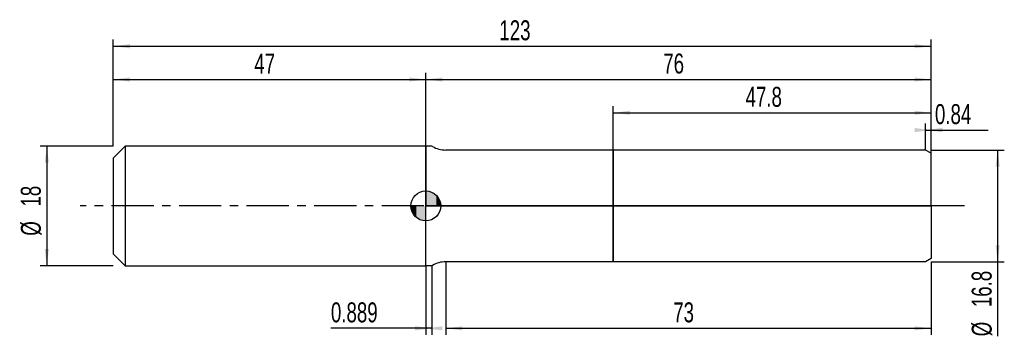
# Model space of a CAD drawing. Extents: x -14 to 134, y -20 to 28.
import ezdxf
from ezdxf.enums import TextEntityAlignment as Align

# ---------------------------------------------------------------- set-up
doc = ezdxf.new("R2010")
doc.units = 0
doc.linetypes.add('CENTER', pattern=[10.16, 6.35, -1.27, 1.27, -1.27])
doc.layers.get('0').update_dxf_attribs({"linetype": 'CONTINUOUS'})
for name, color, linetype in [('1', 4, 'CONTINUOUS'), ('2', 7, 'CONTINUOUS'), ('4', 2, 'CENTER'), ('CUT', 1, 'CONTINUOUS'), ('NOCUT', 7, 'CONTINUOUS'), ('SK1', 4, 'CONTINUOUS'), ('SK2', 7, 'CONTINUOUS'), ('SK4', 2, 'CENTER')]:
    doc.layers.add(name, color=color, linetype=linetype)
doc.dimstyles.new('SLDDIMSTYLE0', dxfattribs={"dimtxt": 3, "dimasz": 2.5, "dimexe": 0, "dimexo": 0.0625, "dimgap": 0.75, "dimtad": 1, "dimrnd": 1e-09, "dimzin": 12, "dimsah": 1, "dimcen": 0.09, "dimazin": 3, "dimtfac": 1, "dimtofl": 0, "dimtmove": 0, "dimatfit": 3})
doc.dimstyles.new('SLDDIMSTYLE1', dxfattribs={"dimtxt": 3, "dimasz": 2.5, "dimexe": 0, "dimexo": 0.0625, "dimgap": 0.75, "dimtad": 1, "dimrnd": 1e-09, "dimsah": 1, "dimcen": 0.09, "dimazin": 3, "dimtfac": 1, "dimtofl": 0, "dimtmove": 0, "dimatfit": 3})

# ---------------------------------------------------------------- blocks, each defined once
blk = doc.blocks.new('_D')
at = {"layer": '2'}
for p, q in [((50, -8.4), (50, -19.4)), ((123, -8.4), (123, -19.4)), ((50, -18.4), (123, -18.4))]:
    blk.add_line(p, q, dxfattribs=at)
for points in [[(50, -18.4), (52.5, -18.71), (52.5, -18.09)], [(123, -18.4), (120.5, -18.09), (120.5, -18.71)]]:
    blk.add_solid(points, dxfattribs=at)
at = {"layer": '2', "width": 0.7}
blk.add_text('73', height=3, dxfattribs=at).set_placement((84.21, -18.4), align=Align.BOTTOM_LEFT)
blk = doc.blocks.new('_D_1')
at = {"layer": '2'}
for p, q in [((123, 8.4), (134, 8.4)), ((133, 8.4), (133, -8.4)), ((123, -8.4), (134, -8.4)), ((133, -8.4), (133, -19.6))]:
    blk.add_line(p, q, dxfattribs=at)
for points in [[(133, 8.4), (132.69, 5.9), (133.31, 5.9)], [(133, -8.4), (133.31, -5.9), (132.69, -5.9)]]:
    blk.add_solid(points, dxfattribs=at)
at = {"layer": '2', "width": 0.7}
for s, p in [('16.8', (132.99, -15.22)), ('%%c', (133, -19.6))]:
    blk.add_text(s, height=3, rotation=90, dxfattribs=at).set_placement(p, align=Align.BOTTOM_LEFT)
blk = doc.blocks.new('_D_2')
at = {"layer": '2'}
for p, q in [((47, -9), (47, -19.4)), ((47.89, -9), (47.89, -19.4)), ((47, -18.4), (32.73, -18.4)), ((47.89, -18.4), (47, -18.4))]:
    blk.add_line(p, q, dxfattribs=at)
for points in [[(47.89, -18.4), (45.39, -18.09), (45.39, -18.71)], [(47, -18.4), (49.5, -18.71), (49.5, -18.09)]]:
    blk.add_solid(points, dxfattribs=at)
at = {"layer": '2', "width": 0.7}
blk.add_text('0.889', height=3, dxfattribs=at).set_placement((32.73, -18.4), align=Align.BOTTOM_LEFT)
blk = doc.blocks.new('_D_3')
at = {"layer": '2'}
for p, q in [((75.2, 8.4), (75.2, 15)), ((123, 8.4), (123, 15)), ((75.2, 14), (123, 14))]:
    blk.add_line(p, q, dxfattribs=at)
for points in [[(75.2, 14), (77.7, 13.69), (77.7, 14.31)], [(123, 14), (120.5, 14.31), (120.5, 13.69)]]:
    blk.add_solid(points, dxfattribs=at)
at = {"layer": '2', "width": 0.7}
blk.add_text('47.8', height=3, dxfattribs=at).set_placement((95.09, 14), align=Align.BOTTOM_LEFT)
blk = doc.blocks.new('_D_4')
at = {"layer": '2'}
for p, q in [((122.16, 8.4), (122.16, 12.4)), ((123, 8.4), (123, 12.4)), ((122.16, 11.4), (123, 11.4)), ((123, 11.4), (131.59, 11.4))]:
    blk.add_line(p, q, dxfattribs=at)
for points in [[(123, 11.4), (120.5, 11.71), (120.5, 11.09)], [(122.16, 11.4), (124.66, 11.09), (124.66, 11.71)]]:
    blk.add_solid(points, dxfattribs=at)
at = {"layer": '2', "width": 0.7}
blk.add_text('0.84', height=3, dxfattribs=at).set_placement((123.57, 11.4), align=Align.BOTTOM_LEFT)
blk = doc.blocks.new('_D_5')
at = {"layer": 'SK2'}
for p, q in [((0, 9), (0, 25)), ((0, 24), (123, 24)), ((123, 9), (123, 25))]:
    blk.add_line(p, q, dxfattribs=at)
for points in [[(0, 24), (2.5, 23.69), (2.5, 24.31)], [(123, 24), (120.5, 24.31), (120.5, 23.69)]]:
    blk.add_solid(points, dxfattribs=at)
at = {"layer": 'SK2', "width": 0.7}
blk.add_text('123', height=3, dxfattribs=at).set_placement((58.06, 24), align=Align.BOTTOM_LEFT)
blk = doc.blocks.new('_D_6')
at = {"layer": 'SK2'}
for p, q in [((0, 9), (0, 20)), ((47, 9), (47, 20)), ((0, 19), (47, 19))]:
    blk.add_line(p, q, dxfattribs=at)
for points in [[(0, 19), (2.5, 18.69), (2.5, 19.31)], [(47, 19), (44.5, 19.31), (44.5, 18.69)]]:
    blk.add_solid(points, dxfattribs=at)
at = {"layer": 'SK2', "width": 0.7}
blk.add_text('47', height=3, rotation=360, dxfattribs=at).set_placement((21.21, 19), align=Align.BOTTOM_LEFT)
blk = doc.blocks.new('_D_7')
at = {"layer": 'SK2'}
for p, q in [((47, 0), (47, 20)), ((123, 0), (123, 20)), ((47, 19), (123, 19))]:
    blk.add_line(p, q, dxfattribs=at)
for points in [[(47, 19), (49.5, 18.69), (49.5, 19.31)], [(123, 19), (120.5, 19.31), (120.5, 18.69)]]:
    blk.add_solid(points, dxfattribs=at)
at = {"layer": 'SK2', "width": 0.7}
blk.add_text('76', height=3, dxfattribs=at).set_placement((82.71, 19), align=Align.BOTTOM_LEFT)
blk = doc.blocks.new('_D_8')
at = {"layer": 'SK2'}
for p, q in [((0, 9), (-11, 9)), ((-10, 9), (-10, -9)), ((0, -9), (-11, -9))]:
    blk.add_line(p, q, dxfattribs=at)
for points in [[(-10, 9), (-10.31, 6.5), (-9.69, 6.5)], [(-10, -9), (-9.69, -6.5), (-10.31, -6.5)]]:
    blk.add_solid(points, dxfattribs=at)
at = {"layer": 'SK2', "width": 0.7}
for s, p in [('18', (-10.01, -0.1)), ('%%c', (-10, -4.48))]:
    blk.add_text(s, height=3, rotation=90, dxfattribs=at).set_placement(p, align=Align.BOTTOM_LEFT)
blk = doc.blocks.new('*U11')
at = {"color": 0, "linetype": 'CONTINUOUS'}
for points in [[(0, 0), (0, 2.25), (0.44, 0)], [(0.44, 0), (0, 2.25), (0.44, 2.21)], [(0.44, 0), (0.44, 2.21), (0.86, 0)], [(0.86, 0), (0.44, 2.21), (0.86, 2.08)], [(0.86, 0), (0.86, 2.08), (1.25, 0)], [(1.25, 0), (0.86, 2.08), (1.25, 1.87)], [(1.25, 0), (1.25, 1.87), (1.59, 0)], [(1.59, 0), (1.25, 1.87), (1.59, 1.59)], [(1.59, 0), (1.59, 1.59), (1.87, 0)], [(1.87, 0), (1.59, 1.59), (1.87, 1.25)], [(1.87, 0), (1.87, 1.25), (2.08, 0)], [(2.08, 0), (1.87, 1.25), (2.08, 0.86)], [(2.08, 0), (2.08, 0.86), (2.21, 0)], [(2.21, 0), (2.08, 0.86), (2.21, 0.44)], [(2.21, 0), (2.21, 0.44), (2.25, 0)]]:
    blk.add_solid(points, dxfattribs=at)
blk = doc.blocks.new('*U12')
at = {"color": 0, "linetype": 'CONTINUOUS'}
for points in [[(-2.22, -0.39), (-2.25, 0), (-2.22, 0)], [(-2.22, -0.39), (-2.22, 0), (-2.11, -0.77)], [(-2.11, -0.77), (-2.22, 0), (-2.11, 0)], [(-2.11, -0.77), (-2.11, 0), (-1.95, -1.12)], [(-1.95, -1.12), (-2.11, 0), (-1.95, 0)], [(-1.95, -1.12), (-1.95, 0), (-1.72, -1.45)], [(-1.72, -1.45), (-1.95, 0), (-1.72, 0)], [(-1.72, -1.45), (-1.72, 0), (-1.45, -1.72)], [(-1.45, -1.72), (-1.72, 0), (-1.45, 0)], [(-1.45, -1.72), (-1.45, 0), (-1.12, -1.95)], [(-1.12, -1.95), (-1.45, 0), (-1.12, 0)], [(-1.12, -1.95), (-1.12, 0), (-0.77, -2.11)], [(-0.77, -2.11), (-1.12, 0), (-0.77, 0)], [(-0.77, -2.11), (-0.77, 0), (-0.39, -2.22)], [(-0.39, -2.22), (-0.77, 0), (-0.39, 0)], [(-0.39, -2.22), (-0.39, 0), (0, -2.25)], [(0, -2.25), (-0.39, 0), (0, 0)]]:
    blk.add_solid(points, dxfattribs=at)
blk = doc.blocks.new('SW_DOWELSYMBOL_0')
at = {"layer": 'SK1', "color": 0}
blk.add_circle((0, 0), 2.25, dxfattribs=at)
at = {"color": 0, "linetype": 'CONTINUOUS'}
for name in ['*U11', '*U12']:
    blk.add_blockref(name, (0, 0), dxfattribs=at)

msp = doc.modelspace()

# ---------------------------------------------------------------- linework, layer by layer
at = {"layer": '1'}
for p, q in [((47.889, 9), (47, 9)), ((47, 9), (47, 0)), ((48, 8.936), (47.889, 9)), ((75.2, 8.4), (50, 8.4)), ((122.16, 8.4), (75.2, 8.4)), ((75.2, 8.4), (75.2, 0)), ((75.2, 0), (75.2, 8.4)), ((123, 7.915), (122.16, 8.4)), ((123, 0), (123, 7.915)), ((47, -9), (47, 0)), ((75.2, -8.4), (75.2, 0)), ((75.2, 0), (75.2, -8.4)), ((123, 0), (123, -7.915)), ((75.2, -8.4), (50, -8.4)), ((122.16, -8.4), (75.2, -8.4)), ((123, -7.915), (122.16, -8.4)), ((47.889, -9), (47, -9)), ((48, -8.936), (47.889, -9))]:
    msp.add_line(p, q, dxfattribs=at)
for centre, start, end in [((50, 12.4), 240, 270), ((50, -12.4), 90, 120)]:
    msp.add_arc(centre, 4, start, end, dxfattribs=at)
at = {"layer": '4'}
msp.add_line((123, 0), (47, 0), dxfattribs=at)
at = {"layer": 'CUT'}
for p, q in [((122.16, 8.4), (75.2, 8.4)), ((75.2, 8.4), (75.2, 0)), ((123, 7.915), (122.16, 8.4)), ((123, 0), (123, 7.915)), ((75.2, 0), (123, 0))]:
    msp.add_line(p, q, dxfattribs=at)
at = {"layer": 'NOCUT'}
for p, q in [((47.889, 9), (47, 9)), ((47, 9), (47, 0)), ((48, 8.936), (47.889, 9)), ((75.2, 8.4), (50, 8.4)), ((75.2, 0), (75.2, 8.4)), ((47, 0), (75.2, 0))]:
    msp.add_line(p, q, dxfattribs=at)
msp.add_arc((50, 12.4), 4, 240, 270, dxfattribs=at)
at = {"layer": 'SK1'}
for p, q in [((1.8, 9), (0, 7.2)), ((47, 9), (1.8, 9)), ((1.8, 9), (1.8, -9)), ((0, 7.2), (0, 0)), ((0, 0), (0, -7.2)), ((0, -7.2), (1.8, -9)), ((1.8, -9), (47, -9))]:
    msp.add_line(p, q, dxfattribs=at)
msp.add_circle((47, 0), 2.25, dxfattribs=at)
at = {"layer": 'SK4'}
msp.add_line((128, 0), (-5, 0), dxfattribs=at)

# ---------------------------------------------------------------- block references
at = {"layer": 'SK1'}
msp.add_blockref('SW_DOWELSYMBOL_0', (47, 0), dxfattribs=at)

# ---------------------------------------------------------------- texts
at = {"layer": 'SK2', "width": 0.7}
msp.add_text('AP1', height=0.05, dxfattribs=at).set_placement((47, -0.018), align=Align.BOTTOM_LEFT)

# ---------------------------------------------------------------- dimensions: what is measured, and where the dimension line sits
at = {"layer": '2'}
for base, p1, p2, dimstyle, picture, middle in [((123, 14), (75.2, 8.4), (123, 8.4), 'SLDDIMSTYLE0', '_D_3', (99.1, 14)), ((123, 11.4), (122.16, 8.4), (123, 8.4), 'SLDDIMSTYLE1', '_D_4', (127.58, 11.4)), ((123, -18.4), (50, -8.4), (123, -8.4), 'SLDDIMSTYLE0', '_D', (86.5, -18.4)), ((47, -18.4), (47.889, -9), (47, -9), 'SLDDIMSTYLE1', '_D_2', (37.889, -18.4))]:
    dim = msp.add_linear_dim(base=base, p1=p1, p2=p2, dimstyle=dimstyle, dxfattribs=at)
    dim.commit()
    dim.dimension.update_dxf_attribs({"geometry": picture, "text_midpoint": middle, "dimtype": 160})
dim = msp.add_linear_dim(base=(133, -8.4), p1=(123, 8.4), p2=(123, -8.4), angle=90, text='%%c<>', dimstyle='SLDDIMSTYLE0', dxfattribs=at)
dim.commit()
dim.dimension.update_dxf_attribs({"geometry": '_D_1', "text_midpoint": (133, -13.4), "dimtype": 160})
at = {"layer": 'SK2'}
for base, p1, p2, picture, middle in [((123, 24), (0, 9), (123, 9), '_D_5', (61.5, 24)), ((47, 19), (0, 9), (47, 9), '_D_6', (23.5, 19)), ((123, 19), (47, 0), (123, 0), '_D_7', (85, 19))]:
    dim = msp.add_linear_dim(base=base, p1=p1, p2=p2, dimstyle='SLDDIMSTYLE0', dxfattribs=at)
    dim.commit()
    dim.dimension.update_dxf_attribs({"geometry": picture, "text_midpoint": middle, "dimtype": 160})
dim = msp.add_linear_dim(base=(-10, -9), p1=(0, 9), p2=(0, -9), angle=90, text='%%c<>', dimstyle='SLDDIMSTYLE0', dxfattribs=at)
dim.commit()
dim.dimension.update_dxf_attribs({"geometry": '_D_8', "text_midpoint": (-10, 0), "dimtype": 160})

doc.saveas('drawing.dxf')
